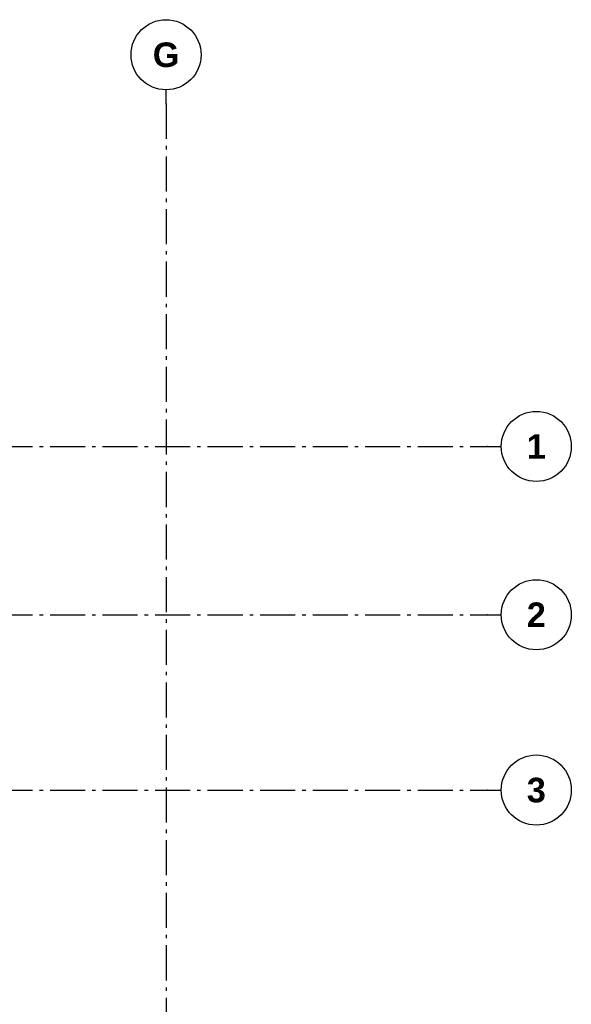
# Model space of a CAD drawing. Header units: millimetres. Extents: x 159314 to 204670, y 149478 to 189280.
# Tile 43 of 43: x 196269 to 204145, y 175238 to 189280. Entities that reach past the tile are written whole.
import ezdxf
from ezdxf.enums import TextEntityAlignment as Align

# ---------------------------------------------------------------- set-up
doc = ezdxf.new("R2010")
doc.units = ezdxf.units.MM
doc.header["$LTSCALE"] = 0.5
doc.header["$MEASUREMENT"] = 0
doc.linetypes.add('Akselinje', pattern=[1500, 1000, -200, 100, -200])
doc.linetypes.add('PLINE', pattern=[0])
doc.layers.add('822- Modullinjer(Nye konstruksjoner)', color=7, linetype='Continuous')
doc.styles.add('GENERATED_STYLE_4', font='arialbd.ttf')

# ---------------------------------------------------------------- blocks, each defined once
blk = doc.blocks.new('Standard grid marker[150]_1', base_point=(198359, 188280))
at = {"layer": '822- Modullinjer(Nye konstruksjoner)', "linetype": 'Akselinje'}
for q in [(198359, 188280), (198359, 150688)]:
    blk.add_line((198359, 188080), q, dxfattribs=at)
at = {"layer": '822- Modullinjer(Nye konstruksjoner)', "linetype": 'PLINE'}
blk.add_circle((198359, 188780), 500, dxfattribs=at)
at = {"layer": '822- Modullinjer(Nye konstruksjoner)', "linetype": 'Akselinje'}
blk.add_point((198359, 188080), dxfattribs=at)
blk.add_point((198359, 188080), dxfattribs=at)
at = {"layer": '822- Modullinjer(Nye konstruksjoner)', "style": 'GENERATED_STYLE_4'}
for tag, p in [('AC_MarkerText_1_0', (198359, 188955)), ('AC_MarkerText_1_1', (198359, 150163))]:
    blk.add_attdef(tag, text='', height=350, dxfattribs=at).set_placement(p, align=Align.TOP_CENTER)
blk = doc.blocks.new('Standard grid marker[153]_1', base_point=(171753, 180794))
at = {"layer": '822- Modullinjer(Nye konstruksjoner)', "linetype": 'Akselinje'}
for p, q in [((171953, 180794), (202945, 180794)), ((202945, 180794), (203145, 180794))]:
    blk.add_line(p, q, dxfattribs=at)
at = {"layer": '822- Modullinjer(Nye konstruksjoner)', "linetype": 'PLINE'}
blk.add_circle((203645, 180794), 500, dxfattribs=at)
at = {"layer": '822- Modullinjer(Nye konstruksjoner)', "linetype": 'Akselinje'}
blk.add_point((202945, 180794), dxfattribs=at)
blk.add_point((202945, 180794), dxfattribs=at)
at = {"layer": '822- Modullinjer(Nye konstruksjoner)', "style": 'GENERATED_STYLE_4'}
for tag, p in [('AC_MarkerText_1_0', (171253, 180969)), ('AC_MarkerText_1_1', (203645, 180969))]:
    blk.add_attdef(tag, text='', height=350, dxfattribs=at).set_placement(p, align=Align.TOP_CENTER)
blk = doc.blocks.new('Standard grid marker[158]_1', base_point=(171753, 178294))
at = {"layer": '822- Modullinjer(Nye konstruksjoner)', "linetype": 'Akselinje'}
for p, q in [((171953, 178294), (202945, 178294)), ((202945, 178294), (203145, 178294))]:
    blk.add_line(p, q, dxfattribs=at)
at = {"layer": '822- Modullinjer(Nye konstruksjoner)', "linetype": 'PLINE'}
blk.add_circle((203645, 178294), 500, dxfattribs=at)
at = {"layer": '822- Modullinjer(Nye konstruksjoner)', "linetype": 'Akselinje'}
blk.add_point((202945, 178294), dxfattribs=at)
blk.add_point((202945, 178294), dxfattribs=at)
at = {"layer": '822- Modullinjer(Nye konstruksjoner)', "style": 'GENERATED_STYLE_4'}
for tag, p in [('AC_MarkerText_1_0', (171253, 178469)), ('AC_MarkerText_1_1', (203645, 178469))]:
    blk.add_attdef(tag, text='', height=350, dxfattribs=at).set_placement(p, align=Align.TOP_CENTER)
blk = doc.blocks.new('Standard grid marker[169]_1', base_point=(171753, 183194))
at = {"layer": '822- Modullinjer(Nye konstruksjoner)', "linetype": 'Akselinje'}
for p, q in [((171953, 183194), (202945, 183194)), ((202945, 183194), (203145, 183194))]:
    blk.add_line(p, q, dxfattribs=at)
at = {"layer": '822- Modullinjer(Nye konstruksjoner)', "linetype": 'PLINE'}
blk.add_circle((203645, 183194), 500, dxfattribs=at)
at = {"layer": '822- Modullinjer(Nye konstruksjoner)', "linetype": 'Akselinje'}
blk.add_point((202945, 183194), dxfattribs=at)
blk.add_point((202945, 183194), dxfattribs=at)
at = {"layer": '822- Modullinjer(Nye konstruksjoner)', "style": 'GENERATED_STYLE_4'}
for tag, p in [('AC_MarkerText_1_0', (171253, 183369)), ('AC_MarkerText_1_1', (203645, 183369))]:
    blk.add_attdef(tag, text='', height=350, dxfattribs=at).set_placement(p, align=Align.TOP_CENTER)

msp = doc.modelspace()

# ---------------------------------------------------------------- block references
at = {"layer": '822- Modullinjer(Nye konstruksjoner)', "linetype": 'PLINE'}
ref = msp.add_blockref('Standard grid marker[150]_1', (198358.9, 188279.7), dxfattribs=at)
ref.add_attrib('AC_MarkerText_1', 'G', dxfattribs={"color": 7, "height": 350, "style": 'GENERATED_STYLE_4'}).set_placement((198358.9, 188954.7), align=Align.TOP_CENTER)
ref = msp.add_blockref('Standard grid marker[169]_1', (171752.9, 183193.7), dxfattribs=at)
ref.add_attrib('AC_MarkerText_1_1', '1', dxfattribs={"color": 7, "height": 350, "style": 'GENERATED_STYLE_4'}).set_placement((203644.9, 183368.7), align=Align.TOP_CENTER)
ref = msp.add_blockref('Standard grid marker[153]_1', (171752.9, 180793.7), dxfattribs=at)
ref.add_attrib('AC_MarkerText_1_1', '2', dxfattribs={"color": 7, "height": 350, "style": 'GENERATED_STYLE_4'}).set_placement((203644.9, 180968.7), align=Align.TOP_CENTER)
ref = msp.add_blockref('Standard grid marker[158]_1', (171752.9, 178293.7), dxfattribs=at)
ref.add_attrib('AC_MarkerText_1_1', '3', dxfattribs={"color": 7, "height": 350, "style": 'GENERATED_STYLE_4'}).set_placement((203644.9, 178468.7), align=Align.TOP_CENTER)

doc.saveas('drawing.dxf')
